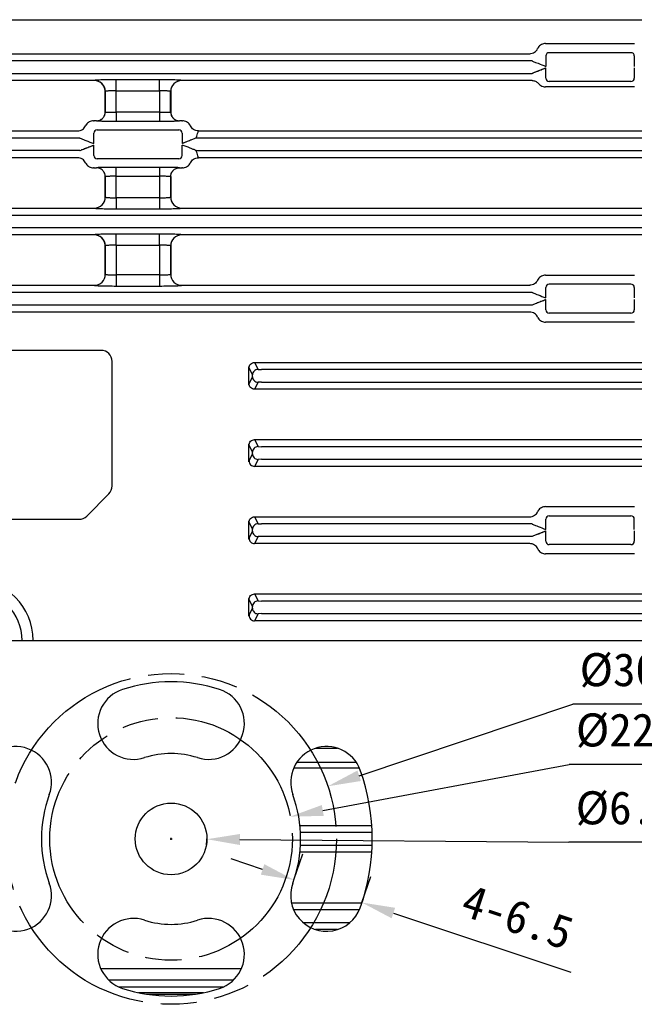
# Model space of a CAD drawing. Header units: millimetres. Extents: x 635 to 1283, y 8 to 421.
# Tile 11 of 12: x 1138 to 1194, y 216 to 305. Entities that reach past the tile are written whole.
import ezdxf

# ---------------------------------------------------------------- set-up
doc = ezdxf.new("R2010")
doc.units = ezdxf.units.MM
doc.header["$LTSCALE"] = 32.67
doc.header["$PDMODE"] = 3
doc.header["$PDSIZE"] = 8
doc.linetypes.add('PHANTOM', pattern=[0.8, 0.45, -0.05, 0.1, -0.05, 0.1, -0.05])
doc.layers.get('0').update_dxf_attribs({"linetype": 'CONTINUOUS'})
doc.layers.get('Defpoints').update_dxf_attribs({"linetype": 'CONTINUOUS'})
for name, color, linetype in [('05_ALL_CURVES', 7, 'CONTINUOUS'), ('20_ALL_FEATURES', 7, 'CONTINUOUS'), ('51__DRAFT_DIMS', 7, 'CONTINUOUS')]:
    doc.layers.add(name, color=color, linetype=linetype)
doc.styles.get("Standard").update_dxf_attribs({"font": 'simfang.ttf'})
doc.dimstyles.new('DIMSTYLE_3', dxfattribs={"dimtxt": 3, "dimasz": 3, "dimexe": 2.5, "dimexo": 0.5, "dimgap": 0.75, "dimtad": 1, "dimdsep": 46, "dimtxsty": 'STANDARD', "dimblk": '_FILLED', "dimblk1": '_FILLED', "dimblk2": '_FILLED', "dimcen": 0.09, "dimclrt": 3, "dimazin": 2, "dimtp": 0.2, "dimtm": 0.2, "dimtfac": 1, "dimtofl": 0, "dimtmove": 0, "dimatfit": 3, "dimldrblk": '_FILLED', "dimfxl": 1, "dimtolj": 1, "dimarcsym": 0})
doc.dimstyles.new('DIMSTYLE_4', dxfattribs={"dimtxt": 3, "dimasz": 3, "dimexe": 2.5, "dimexo": 0.5, "dimtad": 1, "dimdsep": 46, "dimtxsty": 'STANDARD', "dimblk": '_FILLED', "dimblk1": '_FILLED', "dimblk2": '_FILLED', "dimcen": 0.09, "dimclrt": 3, "dimazin": 2, "dimtp": 0.2, "dimtm": 0.2, "dimtfac": 1, "dimtofl": 0, "dimtmove": 0, "dimatfit": 1, "dimldrblk": '_FILLED', "dimfxl": 1, "dimtolj": 1, "dimarcsym": 0})

# ---------------------------------------------------------------- blocks, each defined once
blk = doc.blocks.new('_FILLED')
at = {"color": 0, "linetype": 'ByBlock'}
blk.add_solid([(0, 0), (-1, 0.167), (-1, -0.167)], dxfattribs=at)
blk = doc.blocks.new('*D39')
at = {"layer": '51__DRAFT_DIMS', "color": 0, "lineweight": -2}
for p, q in [((1160.319, 227.902), (1157.473, 228.851)), ((1163.163, 226.947), (1163.956, 229.325)), ((1169.329, 224.891), (1170.122, 227.268)), ((1172.177, 223.948), (1188.286, 218.576))]:
    blk.add_line(p, q, dxfattribs=at)
at = {"layer": 'Defpoints', "color": 0}
for p in [(1163.005, 226.473), (1169.171, 224.416), (1169.331, 224.897)]:
    blk.add_point(p, dxfattribs=at)
at = {"layer": '51__DRAFT_DIMS', "color": 0, "linetype": 'ByBlock', "lineweight": -2, "xscale": 3, "yscale": 3, "zscale": 3}
for p, rotation in [((1163.165, 226.953), 341.5576167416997), ((1169.331, 224.897), 161.5576167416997)]:
    blk.add_blockref('_FILLED', p, dxfattribs=dict(at, rotation=rotation))
at = {"layer": '51__DRAFT_DIMS', "color": 251, "insert": (1179.076, 226.654), "char_height": 3, "attachment_point": 1, "rotation": 341.55762, "line_spacing_factor": 0.9}
blk.add_mtext('\\A1;4-6.5', dxfattribs=at)
blk = doc.blocks.new('*D40')
at = {"layer": '51__DRAFT_DIMS', "color": 0}
for p, q in [((1151.928, 230.67), (1152.108, 230.67)), ((1152.018, 230.58), (1152.018, 230.76))]:
    blk.add_line(p, q, dxfattribs=at)
at = {"layer": '51__DRAFT_DIMS', "color": 0, "lineweight": -2}
for p in [(1158.268, 230.618), (1198.092, 230.369)]:
    blk.add_line(p, (1188.086, 230.369), dxfattribs=at)
at = {"layer": 'Defpoints', "color": 0}
for p in [(1148.768, 230.697), (1155.268, 230.643)]:
    blk.add_point(p, dxfattribs=at)
at = {"layer": '51__DRAFT_DIMS', "color": 0, "linetype": 'ByBlock', "lineweight": -2, "xscale": 3, "yscale": 3, "zscale": 3, "rotation": 179.5208295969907}
blk.add_blockref('_FILLED', (1155.268, 230.643), dxfattribs=at)
at = {"layer": '51__DRAFT_DIMS', "color": 251, "insert": (1188.711, 234.994), "char_height": 3, "attachment_point": 1, "line_spacing_factor": 0.9}
blk.add_mtext('\\A1;%%c6.5', dxfattribs=at)
blk = doc.blocks.new('*D41')
at = {"layer": '51__DRAFT_DIMS', "color": 0, "lineweight": -2}
for p in [(1165.779, 233.248), (1195.917, 237.431)]:
    blk.add_line(p, (1188.105, 237.431), dxfattribs=at)
at = {"layer": '51__DRAFT_DIMS', "color": 0}
for p, q in [((1151.928, 230.67), (1152.108, 230.67)), ((1152.018, 230.58), (1152.018, 230.76))]:
    blk.add_line(p, q, dxfattribs=at)
at = {"layer": 'Defpoints', "color": 0}
for p in [(1162.83, 232.696), (1141.206, 228.645)]:
    blk.add_point(p, dxfattribs=at)
at = {"layer": '51__DRAFT_DIMS', "color": 0, "linetype": 'ByBlock', "lineweight": -2, "xscale": 3, "yscale": 3, "zscale": 3, "rotation": 190.6119128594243}
blk.add_blockref('_FILLED', (1162.83, 232.696), dxfattribs=at)
at = {"layer": '51__DRAFT_DIMS', "color": 251, "insert": (1188.73, 242.056), "char_height": 3, "attachment_point": 1, "line_spacing_factor": 0.9}
blk.add_mtext('\\A1;%%c22', dxfattribs=at)
blk = doc.blocks.new('*D42')
at = {"layer": '51__DRAFT_DIMS', "color": 0, "lineweight": -2}
for p in [(1169.082, 236.399), (1196.305, 242.898)]:
    blk.add_line(p, (1188.441, 242.898), dxfattribs=at)
at = {"layer": '51__DRAFT_DIMS', "color": 0}
for p, q in [((1151.928, 230.67), (1152.108, 230.67)), ((1152.018, 230.58), (1152.018, 230.76))]:
    blk.add_line(p, q, dxfattribs=at)
at = {"layer": 'Defpoints', "color": 0}
for p in [(1166.238, 235.444), (1137.798, 225.896)]:
    blk.add_point(p, dxfattribs=at)
at = {"layer": '51__DRAFT_DIMS', "color": 0, "linetype": 'ByBlock', "lineweight": -2, "xscale": 3, "yscale": 3, "zscale": 3, "rotation": 198.5579982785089}
blk.add_blockref('_FILLED', (1166.238, 235.444), dxfattribs=at)
at = {"layer": '51__DRAFT_DIMS', "color": 251, "insert": (1189.066, 247.523), "char_height": 3, "attachment_point": 1, "line_spacing_factor": 0.9}
blk.add_mtext('\\A1;%%c30', dxfattribs=at)

msp = doc.modelspace()

# ---------------------------------------------------------------- linework, layer by layer
at = {"layer": '05_ALL_CURVES', "linetype": 'PHANTOM'}
for radius in [15, 11]:
    msp.add_circle((1152.018, 230.67), radius, dxfattribs=at)
at = {"layer": '20_ALL_FEATURES'}
for p, q in [((1086.761, 304.97), (1217.276, 304.97)), ((1217.276, 304.926), (1086.761, 304.926)), ((1185.983, 302.806), (1194.054, 302.806)), ((1113.287, 301.887), (1184.54, 301.887)), ((1193.727, 301.979), (1186.31, 301.979)), ((1184.752, 301.239), (1113.925, 301.239)), ((1186.01, 301.679), (1186.01, 300.739)), ((1194.027, 301.679), (1194.027, 300.739)), ((1113.925, 300.102), (1184.754, 300.102)), ((1185.078, 300.243), (1186.01, 300.602)), ((1186.01, 299.67), (1186.01, 300.602)), ((1194.027, 300.602), (1194.027, 299.67)), ((1145.053, 299.454), (1113.287, 299.454)), ((1145.055, 299.456), (1145.053, 299.454)), ((1147.054, 298.524), (1147.054, 299.524)), ((1150.983, 299.524), (1147.054, 299.524)), ((1150.983, 298.524), (1150.983, 299.524)), ((1152.984, 299.454), (1152.982, 299.456)), ((1184.75, 299.454), (1152.984, 299.454)), ((1193.727, 299.37), (1186.31, 299.37)), ((1146.052, 298.455), (1146.054, 298.457)), ((1146.052, 296.602), (1146.052, 298.455)), ((1146.054, 298.457), (1146.054, 296.601)), ((1147.054, 296.571), (1147.054, 298.524)), ((1147.054, 298.524), (1150.983, 298.524)), ((1150.983, 298.524), (1150.983, 296.571)), ((1151.982, 296.601), (1151.982, 298.457)), ((1151.982, 298.457), (1151.985, 298.455)), ((1151.985, 298.455), (1151.985, 296.602)), ((1194.053, 298.87), (1185.983, 298.87)), ((1146.054, 296.601), (1146.052, 296.602)), ((1147.054, 296.571), (1147.054, 295.771)), ((1150.983, 296.571), (1147.054, 296.571)), ((1150.983, 296.571), (1150.983, 295.771)), ((1151.985, 296.602), (1151.982, 296.601)), ((1144.983, 295.806), (1145.053, 295.806)), ((1145.253, 295.802), (1145.255, 295.801)), ((1147.054, 295.771), (1150.983, 295.771)), ((1152.782, 295.801), (1152.784, 295.802)), ((1152.984, 295.806), (1153.054, 295.806)), ((1113.287, 294.887), (1143.54, 294.887)), ((1145.31, 294.979), (1152.727, 294.979)), ((1154.497, 294.887), (1198.053, 294.887)), ((1143.752, 294.239), (1113.925, 294.239)), ((1145.01, 293.739), (1145.01, 294.679)), ((1153.027, 294.679), (1153.027, 293.739)), ((1153.967, 294.101), (1153.027, 293.739)), ((1210.111, 294.239), (1154.285, 294.239)), ((1143.752, 293.102), (1113.925, 293.102)), ((1144.07, 293.24), (1145.01, 293.602)), ((1145.01, 292.662), (1145.01, 293.602)), ((1153.027, 292.662), (1153.027, 293.602)), ((1154.285, 293.102), (1210.111, 293.102)), ((1143.54, 292.454), (1113.287, 292.454)), ((1152.727, 292.362), (1145.31, 292.362)), ((1198.053, 292.454), (1154.497, 292.454)), ((1145.053, 291.535), (1144.983, 291.535)), ((1145.255, 291.539), (1145.253, 291.538)), ((1147.054, 290.77), (1147.054, 291.57)), ((1150.983, 291.57), (1147.054, 291.57)), ((1150.983, 291.57), (1150.983, 288.816)), ((1152.784, 291.538), (1152.782, 291.539)), ((1153.054, 291.535), (1152.984, 291.535)), ((1146.052, 290.738), (1146.054, 290.74)), ((1146.052, 288.886), (1146.052, 290.738)), ((1146.054, 290.74), (1146.054, 288.884)), ((1147.054, 288.816), (1147.054, 290.77)), ((1147.054, 290.77), (1150.983, 290.77)), ((1151.982, 290.74), (1151.982, 288.884)), ((1151.982, 290.74), (1151.985, 290.738)), ((1151.985, 290.738), (1151.985, 288.886)), ((1146.054, 288.884), (1146.052, 288.886)), ((1147.054, 288.816), (1147.054, 287.817)), ((1150.983, 288.816), (1147.054, 288.816)), ((1150.983, 288.816), (1150.983, 287.817)), ((1151.985, 288.886), (1151.982, 288.884)), ((1125.497, 287.887), (1145.053, 287.887)), ((1145.053, 287.887), (1145.055, 287.884)), ((1147.054, 287.817), (1150.983, 287.817)), ((1152.982, 287.884), (1152.984, 287.887)), ((1152.984, 287.887), (1198.053, 287.887)), ((1125.285, 287.239), (1225.117, 287.239)), ((1225.117, 286.102), (1125.285, 286.102)), ((1145.053, 285.454), (1125.497, 285.454)), ((1145.055, 285.456), (1145.053, 285.454)), ((1147.054, 284.524), (1147.054, 285.524)), ((1150.983, 285.524), (1147.054, 285.524)), ((1150.983, 284.524), (1150.983, 285.524)), ((1152.984, 285.454), (1152.982, 285.456)), ((1198.053, 285.454), (1152.984, 285.454)), ((1146.052, 284.455), (1146.054, 284.457)), ((1146.052, 281.886), (1146.052, 284.455)), ((1146.054, 284.457), (1146.054, 281.884)), ((1147.054, 284.524), (1147.054, 281.816)), ((1147.054, 284.524), (1150.983, 284.524)), ((1150.983, 284.524), (1150.983, 281.816)), ((1151.982, 284.457), (1151.982, 281.884)), ((1151.982, 284.457), (1151.985, 284.455)), ((1151.985, 284.455), (1151.985, 281.886)), ((1146.054, 281.884), (1146.052, 281.886)), ((1147.054, 281.816), (1147.054, 280.817)), ((1150.983, 281.816), (1147.054, 281.816)), ((1150.983, 281.816), (1150.983, 280.817)), ((1151.985, 281.886), (1151.982, 281.884)), ((1185.983, 281.806), (1194.054, 281.806)), ((1113.287, 280.887), (1145.053, 280.887)), ((1145.053, 280.887), (1145.055, 280.884)), ((1147.054, 280.817), (1150.983, 280.817)), ((1152.982, 280.884), (1152.984, 280.887)), ((1152.984, 280.887), (1184.54, 280.887)), ((1186.01, 279.739), (1186.01, 280.679)), ((1193.727, 280.979), (1186.31, 280.979)), ((1194.027, 280.679), (1194.027, 279.739)), ((1184.752, 280.239), (1113.925, 280.239)), ((1185.07, 279.24), (1186.01, 279.602)), ((1186.01, 278.662), (1186.01, 279.602)), ((1194.027, 279.602), (1194.027, 278.662)), ((1113.925, 279.102), (1184.752, 279.102)), ((1184.54, 278.454), (1113.287, 278.454)), ((1193.727, 278.362), (1186.31, 278.362)), ((1194.054, 277.535), (1185.983, 277.535)), ((1145.668, 274.981), (1122.368, 274.981)), ((1146.679, 262.684), (1146.679, 273.97)), ((1159.079, 271.863), (1159.079, 273.478)), ((1159.406, 272.75), (1159.087, 273.387)), ((1159.587, 273.887), (1159.906, 273.25)), ((1159.587, 273.887), (1198.053, 273.887)), ((1159.087, 271.954), (1159.406, 272.59)), ((1159.406, 272.59), (1159.406, 272.75)), ((1159.906, 273.25), (1160.225, 273.239)), ((1225.117, 273.239), (1160.225, 273.239)), ((1159.906, 272.091), (1159.587, 271.454)), ((1160.225, 272.102), (1159.906, 272.091)), ((1160.225, 272.102), (1225.117, 272.102)), ((1198.053, 271.454), (1159.587, 271.454)), ((1159.079, 264.862), (1159.079, 266.478)), ((1159.406, 265.75), (1159.087, 266.387)), ((1159.587, 266.887), (1159.906, 266.25)), ((1159.587, 266.887), (1198.053, 266.887)), ((1159.906, 266.25), (1160.225, 266.239)), ((1225.117, 266.239), (1160.225, 266.239)), ((1159.087, 264.954), (1159.406, 265.59)), ((1159.406, 265.59), (1159.406, 265.75)), ((1159.906, 265.091), (1159.587, 264.454)), ((1198.053, 264.454), (1159.587, 264.454)), ((1160.225, 265.102), (1159.906, 265.091)), ((1160.225, 265.102), (1225.117, 265.102)), ((1144.369, 259.956), (1146.383, 261.97)), ((1185.983, 260.806), (1194.054, 260.806)), ((1159.587, 259.887), (1159.906, 259.25)), ((1159.587, 259.887), (1184.54, 259.887)), ((1186.31, 259.979), (1193.727, 259.979)), ((1122.368, 259.66), (1143.654, 259.66)), ((1159.079, 257.862), (1159.079, 259.478)), ((1159.406, 258.75), (1159.087, 259.387)), ((1159.906, 259.25), (1160.225, 259.239)), ((1184.752, 259.239), (1160.225, 259.239)), ((1186.01, 258.739), (1186.01, 259.679)), ((1194.027, 258.739), (1194.027, 259.679)), ((1159.087, 257.954), (1159.406, 258.59)), ((1159.406, 258.59), (1159.406, 258.75)), ((1159.906, 258.091), (1159.587, 257.454)), ((1160.225, 258.102), (1159.906, 258.091)), ((1184.752, 258.102), (1160.225, 258.102)), ((1185.07, 258.24), (1186.01, 258.602)), ((1186.01, 257.662), (1186.01, 258.602)), ((1194.027, 258.602), (1194.027, 257.662)), ((1184.54, 257.454), (1159.587, 257.454)), ((1193.727, 257.362), (1186.31, 257.362)), ((1194.054, 256.535), (1185.983, 256.535)), ((1159.587, 252.887), (1198.053, 252.887)), ((1159.587, 252.887), (1159.906, 252.25)), ((1159.079, 250.862), (1159.079, 252.478)), ((1159.406, 251.75), (1159.087, 252.387)), ((1159.906, 252.25), (1160.225, 252.239)), ((1225.117, 252.239), (1160.225, 252.239)), ((1159.087, 250.954), (1159.406, 251.59)), ((1159.406, 251.59), (1159.406, 251.75)), ((1159.906, 251.091), (1159.587, 250.454)), ((1160.225, 251.102), (1159.906, 251.091)), ((1160.225, 251.102), (1225.117, 251.102)), ((1198.053, 250.454), (1159.587, 250.454)), ((1074.418, 248.67), (1229.618, 248.67)), ((1165.107, 238.887), (1167.123, 238.887)), ((1168.815, 237.602), (1163.412, 237.602)), ((1169.088, 237.102), (1163.14, 237.102)), ((1163.703, 231.887), (1170.225, 231.887)), ((1170.257, 231.239), (1163.753, 231.239)), ((1163.753, 230.102), (1170.257, 230.102)), ((1170.225, 229.454), (1163.703, 229.454)), ((1162.932, 224.887), (1169.324, 224.887)), ((1169.088, 224.239), (1163.14, 224.239)), ((1163.966, 223.102), (1168.258, 223.102)), ((1167.123, 222.454), (1165.107, 222.454)), ((1158.386, 218.886), (1145.651, 218.886)), ((1146.349, 217.887), (1157.687, 217.887)), ((1156.732, 217.239), (1147.305, 217.239)), ((1149.066, 216.739), (1154.971, 216.739)), ((1149.795, 216.602), (1154.242, 216.602))]:
    msp.add_line(p, q, dxfattribs=at)
for points in [[(1185.078, 300.243), (1185.169, 300.278), (1185.264, 300.314), (1185.361, 300.352), (1185.463, 300.391), (1185.568, 300.432), (1185.675, 300.473), (1185.785, 300.515), (1185.896, 300.558), (1186.01, 300.602)], [(1153.967, 294.101), (1153.876, 294.066), (1153.781, 294.029), (1153.682, 293.991), (1153.579, 293.951), (1153.473, 293.911), (1153.365, 293.869), (1153.255, 293.826), (1153.142, 293.783), (1153.027, 293.739)], [(1144.07, 293.24), (1144.161, 293.274), (1144.256, 293.311), (1144.355, 293.35), (1144.457, 293.389), (1144.563, 293.43), (1144.672, 293.472), (1144.782, 293.514), (1144.895, 293.558), (1145.01, 293.602)], [(1185.07, 279.24), (1185.161, 279.274), (1185.256, 279.311), (1185.355, 279.35), (1185.457, 279.389), (1185.563, 279.43), (1185.672, 279.472), (1185.782, 279.514), (1185.895, 279.558), (1186.01, 279.602)], [(1185.07, 258.24), (1185.161, 258.274), (1185.256, 258.311), (1185.355, 258.35), (1185.457, 258.389), (1185.563, 258.43), (1185.672, 258.472), (1185.782, 258.514), (1185.895, 258.558), (1186.01, 258.602)]]:
    msp.add_lwpolyline(points, dxfattribs=at)
msp.add_circle((1152.018, 230.67), 3.25, dxfattribs=at)
for centre, radius, start, end in [((1186.31, 301.679), 0.3, 89.9959, 180.00354), ((1193.727, 301.679), 0.3, 359.99589, 90.00353), ((1145.054, 298.456), 1.001, 0.08367, 89.91585), ((1152.983, 298.456), 1.001, 90.08303, 179.91745), ((1152.985, 298.453), 1.001, 90.08327, 179.91713), ((1184.754, 298.656), 0.796, 39.43985, 45.03988), ((1186.31, 299.67), 0.3, 180.00625, 270.00593), ((1193.727, 299.67), 0.3, 269.99381, 359.994), ((1185.984, 299.656), 0.786, 261.1477, 269.95962), ((1145.31, 294.679), 0.3, 89.9959, 180.00354), ((1152.727, 294.679), 0.3, 359.99589, 90.00353), ((1145.31, 292.662), 0.3, 179.99588, 270.00354), ((1152.727, 292.662), 0.3, 269.9959, 0.00354), ((1145.051, 288.887), 1.001, 270.08327, 359.91713), ((1145.054, 288.885), 1.001, 270.0842, 359.91628), ((1152.983, 288.885), 1.001, 180.0825, 269.91702), ((1152.985, 288.887), 1.001, 180.08257, 269.91699), ((1145.054, 284.456), 1.001, 0.08373, 89.91585), ((1152.983, 284.456), 1.001, 90.08303, 179.91745), ((1152.985, 284.453), 1.001, 90.08327, 179.91713), ((1145.051, 281.887), 1.001, 270.08327, 359.91713), ((1145.054, 281.885), 1.001, 270.0842, 359.91627), ((1152.983, 281.885), 1.001, 180.08256, 269.91702), ((1152.985, 281.887), 1.001, 180.08262, 269.91699), ((1186.31, 280.679), 0.3, 89.9959, 180.00354), ((1193.727, 280.679), 0.3, 359.99589, 90.00353), ((1186.31, 278.662), 0.3, 179.99588, 270.00354), ((1193.727, 278.662), 0.3, 269.9959, 0.00354), ((1145.668, 273.97), 1.01, 0, 90), ((1145.668, 262.684), 1.01, 315, 0), ((1143.654, 260.67), 1.01, 270, 315), ((1186.31, 259.679), 0.3, 89.9959, 180.00354), ((1193.727, 259.679), 0.3, 359.99589, 90.00353), ((1186.31, 257.662), 0.3, 179.99588, 270.00354), ((1193.727, 257.662), 0.3, 269.9959, 0.00354), ((1134.018, 248.67), 5.5, 0, 180), ((1134.018, 248.67), 4.5, 0, 180), ((1152.018, 230.67), 14.25, 72, 108), ((1148.619, 241.132), 3.25, 108, 288), ((1155.418, 241.132), 3.25, 252, 72), ((1137.923, 235.801), 3.25, 340, 160), ((1166.114, 235.801), 3.25, 20, 200), ((1152.018, 230.67), 7.75, 72, 108), ((1152.018, 230.67), 18.25, 340, 20), ((1152.018, 230.67), 11.75, 160, 200), ((1152.018, 230.67), 11.75, 340, 20), ((1137.923, 225.54), 3.25, 200, 20), ((1166.114, 225.54), 3.25, 160, 340), ((1148.619, 220.209), 3.25, 72, 252), ((1152.018, 230.67), 7.75, 252, 288), ((1155.418, 220.209), 3.25, 288, 108), ((1152.018, 230.67), 14.25, 252, 288)]:
    msp.add_arc(centre, radius, start, end, dxfattribs=at)
for points, knots in [([(1185.983, 302.806), (1185.852, 302.806), (1185.587, 302.74), (1185.387, 302.555), (1185.315, 302.446)], [0, 0, 0, 0, 0.499935, 1, 1, 1, 1]), ([(1184.54, 301.887), (1184.693, 301.887), (1184.997, 301.976), (1185.201, 302.214), (1185.263, 302.344)], [0, 0, 0, 0, 0.515249, 1, 1, 1, 1]), ([(1185.315, 302.446), (1185.307, 302.434), (1185.293, 302.411), (1185.275, 302.38), (1185.269, 302.359), (1185.261, 302.347), (1185.263, 302.344)], [0, 0, 0, 0, 0.383283, 0.702693, 0.915611, 1, 1, 1, 1]), ([(1184.752, 301.239), (1184.764, 301.233), (1184.868, 301.182), (1184.975, 301.137), (1185.07, 301.101)], [0, 0, 0, 0, 0.12291, 1, 1, 1, 1]), ([(1185.07, 301.101), (1185.146, 301.072), (1185.459, 300.95), (1185.772, 300.829), (1186.01, 300.739)], [0, 0, 0, 0, 0.243529, 1, 1, 1, 1]), ([(1184.754, 300.102), (1184.768, 300.104), (1184.791, 300.122), (1184.831, 300.138), (1184.89, 300.166), (1184.973, 300.201), (1185.042, 300.229), (1185.078, 300.243)], [0, 0, 0, 0, 0.119812, 0.233104, 0.368064, 0.670492, 1, 1, 1, 1]), ([(1146.051, 298.491), (1146.047, 298.618), (1145.987, 298.872), (1145.763, 299.191), (1145.436, 299.404), (1145.18, 299.454), (1145.053, 299.454)], [0, 0, 0, 0, 0.250266, 0.500258, 0.750118, 1, 1, 1, 1]), ([(1147.054, 299.524), (1146.804, 299.524), (1146.441, 299.522), (1145.978, 299.513), (1145.681, 299.505), (1145.435, 299.496), (1145.266, 299.486), (1145.163, 299.477), (1145.11, 299.471), (1145.077, 299.465), (1145.059, 299.46), (1145.055, 299.456)], [0, 0, 0, 0, 0.374357, 0.544239, 0.694128, 0.818617, 0.913055, 0.947908, 0.974056, 0.991388, 1, 1, 1, 1]), ([(1152.982, 299.456), (1152.977, 299.46), (1152.959, 299.465), (1152.926, 299.471), (1152.874, 299.477), (1152.771, 299.486), (1152.601, 299.496), (1152.356, 299.505), (1152.059, 299.513), (1151.596, 299.522), (1151.233, 299.524), (1150.983, 299.524)], [0, 0, 0, 0, 0.008608, 0.02595, 0.052112, 0.086973, 0.181411, 0.305893, 0.455774, 0.625645, 1, 1, 1, 1]), ([(1184.75, 299.454), (1184.854, 299.454), (1185.064, 299.413), (1185.242, 299.293), (1185.316, 299.22)], [0, 0, 0, 0, 0.499953, 1, 1, 1, 1]), ([(1185.368, 299.162), (1185.367, 299.16), (1185.379, 299.152), (1185.39, 299.132), (1185.422, 299.1), (1185.447, 299.076), (1185.463, 299.062)], [0, 0, 0, 0, 0.058758, 0.23099, 0.549308, 1, 1, 1, 1]), ([(1147.054, 298.524), (1146.929, 298.524), (1146.748, 298.522), (1146.516, 298.514), (1146.368, 298.506), (1146.246, 298.496), (1146.15, 298.486), (1146.094, 298.473), (1146.059, 298.466), (1146.054, 298.457)], [0, 0, 0, 0, 0.372161, 0.541676, 0.691255, 0.814892, 0.909147, 0.971377, 1, 1, 1, 1]), ([(1151.982, 298.457), (1151.978, 298.466), (1151.943, 298.473), (1151.887, 298.486), (1151.791, 298.496), (1151.669, 298.506), (1151.521, 298.514), (1151.289, 298.522), (1151.108, 298.524), (1150.983, 298.524)], [0, 0, 0, 0, 0.028599, 0.090775, 0.184969, 0.308553, 0.458104, 0.627632, 1, 1, 1, 1]), ([(1145.253, 295.802), (1145.352, 295.802), (1145.562, 295.842), (1145.834, 296.021), (1146.012, 296.292), (1146.052, 296.502), (1146.052, 296.602)], [0, 0, 0, 0, 0.240045, 0.499926, 0.759854, 1, 1, 1, 1]), ([(1145.255, 295.801), (1145.355, 295.801), (1145.565, 295.841), (1145.836, 296.02), (1146.014, 296.291), (1146.054, 296.501), (1146.054, 296.601)], [0, 0, 0, 0, 0.240044, 0.499925, 0.759853, 1, 1, 1, 1]), ([(1146.054, 296.601), (1146.061, 296.595), (1146.094, 296.596), (1146.151, 296.587), (1146.246, 296.584), (1146.368, 296.579), (1146.516, 296.575), (1146.748, 296.572), (1146.929, 296.571), (1147.054, 296.571)], [0, 0, 0, 0, 0.02623, 0.087743, 0.181897, 0.30581, 0.455928, 0.626156, 1, 1, 1, 1]), ([(1150.983, 296.571), (1151.108, 296.571), (1151.289, 296.572), (1151.521, 296.575), (1151.669, 296.579), (1151.791, 296.584), (1151.886, 296.587), (1151.943, 296.596), (1151.976, 296.595), (1151.982, 296.601)], [0, 0, 0, 0, 0.373914, 0.544189, 0.694328, 0.81822, 0.912329, 0.973794, 1, 1, 1, 1]), ([(1151.982, 296.601), (1151.982, 296.501), (1152.022, 296.291), (1152.201, 296.02), (1152.472, 295.841), (1152.682, 295.801), (1152.782, 295.801)], [0, 0, 0, 0, 0.240146, 0.500074, 0.759955, 1, 1, 1, 1]), ([(1151.985, 296.602), (1151.985, 296.502), (1152.025, 296.292), (1152.203, 296.021), (1152.474, 295.842), (1152.684, 295.802), (1152.784, 295.802)], [0, 0, 0, 0, 0.240146, 0.500074, 0.759955, 1, 1, 1, 1]), ([(1144.983, 295.806), (1144.852, 295.806), (1144.587, 295.74), (1144.387, 295.555), (1144.315, 295.446)], [0, 0, 0, 0, 0.499935, 1, 1, 1, 1]), ([(1145.253, 295.802), (1145.247, 295.805), (1145.226, 295.802), (1145.185, 295.806), (1145.124, 295.805), (1145.078, 295.806), (1145.053, 295.806)], [0, 0, 0, 0, 0.086978, 0.304967, 0.625687, 1, 1, 1, 1]), ([(1145.255, 295.801), (1145.262, 295.798), (1145.288, 295.797), (1145.34, 295.792), (1145.421, 295.789), (1145.528, 295.785), (1145.662, 295.782), (1145.883, 295.778), (1146.06, 295.776), (1146.184, 295.775)], [0, 0, 0, 0, 0.025165, 0.081723, 0.169042, 0.285678, 0.429675, 0.598729, 1, 1, 1, 1]), ([(1146.184, 295.775), (1146.253, 295.774), (1146.543, 295.772), (1146.832, 295.771), (1147.054, 295.771)], [0, 0, 0, 0, 0.23576, 1, 1, 1, 1]), ([(1150.983, 295.771), (1151.058, 295.771), (1151.348, 295.771), (1151.637, 295.773), (1151.852, 295.775)], [0, 0, 0, 0, 0.259769, 1, 1, 1, 1]), ([(1151.852, 295.775), (1151.976, 295.776), (1152.153, 295.778), (1152.375, 295.782), (1152.508, 295.785), (1152.616, 295.789), (1152.697, 295.792), (1152.748, 295.797), (1152.775, 295.798), (1152.782, 295.801)], [0, 0, 0, 0, 0.401271, 0.570327, 0.714326, 0.830963, 0.918283, 0.974842, 1, 1, 1, 1]), ([(1152.984, 295.806), (1152.959, 295.806), (1152.913, 295.805), (1152.852, 295.806), (1152.811, 295.802), (1152.789, 295.805), (1152.784, 295.802)], [0, 0, 0, 0, 0.374608, 0.69509, 0.913002, 1, 1, 1, 1]), ([(1153.722, 295.446), (1153.65, 295.555), (1153.449, 295.74), (1153.184, 295.806), (1153.054, 295.806)], [0, 0, 0, 0, 0.499916, 1, 1, 1, 1]), ([(1143.54, 294.887), (1143.693, 294.887), (1143.997, 294.976), (1144.201, 295.214), (1144.263, 295.344)], [0, 0, 0, 0, 0.515249, 1, 1, 1, 1]), ([(1144.315, 295.446), (1144.307, 295.434), (1144.293, 295.411), (1144.275, 295.38), (1144.269, 295.359), (1144.261, 295.347), (1144.263, 295.344)], [0, 0, 0, 0, 0.383283, 0.702693, 0.915611, 1, 1, 1, 1]), ([(1153.774, 295.344), (1153.775, 295.347), (1153.768, 295.359), (1153.761, 295.38), (1153.743, 295.411), (1153.73, 295.434), (1153.722, 295.446)], [0, 0, 0, 0, 0.084376, 0.297312, 0.616794, 1, 1, 1, 1]), ([(1154.497, 294.887), (1154.346, 294.887), (1154.042, 294.975), (1153.836, 295.212), (1153.774, 295.344)], [0, 0, 0, 0, 0.507841, 1, 1, 1, 1]), ([(1154.285, 294.239), (1154.306, 294.292), (1154.385, 294.505), (1154.454, 294.723), (1154.497, 294.887)], [0, 0, 0, 0, 0.25351, 1, 1, 1, 1]), ([(1143.752, 294.239), (1143.764, 294.233), (1143.868, 294.182), (1143.975, 294.137), (1144.07, 294.101)], [0, 0, 0, 0, 0.12291, 1, 1, 1, 1]), ([(1144.07, 294.101), (1144.146, 294.072), (1144.459, 293.95), (1144.772, 293.829), (1145.01, 293.739)], [0, 0, 0, 0, 0.243529, 1, 1, 1, 1]), ([(1154.285, 294.239), (1154.273, 294.233), (1154.168, 294.182), (1154.062, 294.137), (1153.967, 294.101)], [0, 0, 0, 0, 0.121003, 1, 1, 1, 1]), ([(1143.752, 293.102), (1143.764, 293.108), (1143.868, 293.158), (1143.975, 293.203), (1144.07, 293.24)], [0, 0, 0, 0, 0.121003, 1, 1, 1, 1]), ([(1153.967, 293.24), (1153.89, 293.268), (1153.578, 293.391), (1153.265, 293.512), (1153.027, 293.602)], [0, 0, 0, 0, 0.243529, 1, 1, 1, 1]), ([(1154.285, 293.102), (1154.272, 293.108), (1154.168, 293.158), (1154.062, 293.203), (1153.967, 293.24)], [0, 0, 0, 0, 0.12291, 1, 1, 1, 1]), ([(1154.497, 292.454), (1154.483, 292.508), (1154.421, 292.727), (1154.347, 292.942), (1154.285, 293.102)], [0, 0, 0, 0, 0.24675, 1, 1, 1, 1]), ([(1144.263, 291.996), (1144.201, 292.126), (1143.997, 292.364), (1143.693, 292.454), (1143.54, 292.454)], [0, 0, 0, 0, 0.48475, 1, 1, 1, 1]), ([(1153.774, 291.996), (1153.836, 292.128), (1154.042, 292.366), (1154.346, 292.454), (1154.497, 292.454)], [0, 0, 0, 0, 0.49216, 1, 1, 1, 1]), ([(1144.263, 291.996), (1144.261, 291.993), (1144.269, 291.982), (1144.275, 291.961), (1144.293, 291.93), (1144.307, 291.907), (1144.315, 291.895)], [0, 0, 0, 0, 0.084376, 0.297312, 0.616794, 1, 1, 1, 1]), ([(1144.315, 291.895), (1144.387, 291.786), (1144.587, 291.601), (1144.852, 291.535), (1144.983, 291.535)], [0, 0, 0, 0, 0.499916, 1, 1, 1, 1]), ([(1145.053, 291.535), (1145.078, 291.535), (1145.124, 291.535), (1145.185, 291.535), (1145.226, 291.539), (1145.247, 291.536), (1145.253, 291.538)], [0, 0, 0, 0, 0.374612, 0.695095, 0.913006, 1, 1, 1, 1]), ([(1146.052, 290.738), (1146.052, 290.838), (1146.012, 291.048), (1145.834, 291.32), (1145.562, 291.498), (1145.352, 291.538), (1145.253, 291.538)], [0, 0, 0, 0, 0.240146, 0.500074, 0.759955, 1, 1, 1, 1]), ([(1146.185, 291.566), (1146.06, 291.565), (1145.883, 291.563), (1145.662, 291.558), (1145.529, 291.555), (1145.421, 291.551), (1145.34, 291.549), (1145.288, 291.544), (1145.262, 291.543), (1145.255, 291.539)], [0, 0, 0, 0, 0.40127, 0.570325, 0.714322, 0.830958, 0.918279, 0.974839, 1, 1, 1, 1]), ([(1146.054, 290.74), (1146.054, 290.839), (1146.014, 291.049), (1145.836, 291.321), (1145.565, 291.499), (1145.355, 291.539), (1145.255, 291.539)], [0, 0, 0, 0, 0.240146, 0.500075, 0.759956, 1, 1, 1, 1]), ([(1147.054, 291.57), (1146.979, 291.57), (1146.689, 291.569), (1146.399, 291.568), (1146.185, 291.566)], [0, 0, 0, 0, 0.259774, 1, 1, 1, 1]), ([(1151.852, 291.566), (1151.784, 291.567), (1151.494, 291.569), (1151.204, 291.57), (1150.983, 291.57)], [0, 0, 0, 0, 0.235752, 1, 1, 1, 1]), ([(1152.782, 291.539), (1152.775, 291.543), (1152.748, 291.544), (1152.697, 291.549), (1152.616, 291.551), (1152.508, 291.555), (1152.375, 291.558), (1152.154, 291.563), (1151.977, 291.565), (1151.852, 291.566)], [0, 0, 0, 0, 0.025169, 0.081732, 0.169052, 0.285687, 0.429681, 0.598731, 1, 1, 1, 1]), ([(1151.982, 290.74), (1151.982, 290.839), (1152.022, 291.049), (1152.201, 291.321), (1152.472, 291.499), (1152.682, 291.539), (1152.782, 291.539)], [0, 0, 0, 0, 0.240147, 0.500075, 0.759956, 1, 1, 1, 1]), ([(1151.985, 290.738), (1151.985, 290.838), (1152.025, 291.048), (1152.203, 291.32), (1152.474, 291.498), (1152.684, 291.538), (1152.784, 291.538)], [0, 0, 0, 0, 0.240146, 0.500075, 0.759956, 1, 1, 1, 1]), ([(1152.784, 291.538), (1152.789, 291.536), (1152.811, 291.539), (1152.852, 291.535), (1152.913, 291.535), (1152.959, 291.535), (1152.984, 291.535)], [0, 0, 0, 0, 0.086971, 0.304959, 0.625682, 1, 1, 1, 1]), ([(1153.054, 291.535), (1153.184, 291.535), (1153.449, 291.601), (1153.65, 291.786), (1153.722, 291.895)], [0, 0, 0, 0, 0.499935, 1, 1, 1, 1]), ([(1153.722, 291.895), (1153.73, 291.907), (1153.743, 291.93), (1153.761, 291.961), (1153.768, 291.982), (1153.775, 291.993), (1153.774, 291.996)], [0, 0, 0, 0, 0.383283, 0.702693, 0.915611, 1, 1, 1, 1]), ([(1147.054, 290.77), (1146.929, 290.77), (1146.748, 290.769), (1146.516, 290.765), (1146.368, 290.762), (1146.246, 290.757), (1146.151, 290.754), (1146.094, 290.745), (1146.061, 290.745), (1146.054, 290.74)], [0, 0, 0, 0, 0.373914, 0.544189, 0.694328, 0.81822, 0.912329, 0.973794, 1, 1, 1, 1]), ([(1151.982, 290.74), (1151.976, 290.745), (1151.943, 290.745), (1151.886, 290.754), (1151.791, 290.757), (1151.669, 290.762), (1151.52, 290.765), (1151.289, 290.769), (1151.107, 290.77), (1150.983, 290.77)], [0, 0, 0, 0, 0.02623, 0.087743, 0.181897, 0.30581, 0.455928, 0.626156, 1, 1, 1, 1]), ([(1146.054, 288.884), (1146.059, 288.875), (1146.094, 288.867), (1146.15, 288.855), (1146.246, 288.845), (1146.367, 288.834), (1146.516, 288.827), (1146.747, 288.818), (1146.929, 288.816), (1147.054, 288.816)], [0, 0, 0, 0, 0.028599, 0.090775, 0.184969, 0.308553, 0.458104, 0.627632, 1, 1, 1, 1]), ([(1150.983, 288.816), (1151.108, 288.816), (1151.289, 288.818), (1151.521, 288.827), (1151.669, 288.834), (1151.791, 288.845), (1151.886, 288.855), (1151.943, 288.867), (1151.978, 288.875), (1151.982, 288.884)], [0, 0, 0, 0, 0.372161, 0.541676, 0.691255, 0.814892, 0.909147, 0.971377, 1, 1, 1, 1]), ([(1145.055, 287.884), (1145.059, 287.88), (1145.077, 287.876), (1145.11, 287.869), (1145.163, 287.864), (1145.266, 287.854), (1145.435, 287.845), (1145.681, 287.835), (1145.978, 287.827), (1146.441, 287.819), (1146.804, 287.817), (1147.054, 287.817)], [0, 0, 0, 0, 0.008608, 0.02595, 0.052112, 0.086973, 0.181411, 0.305894, 0.455774, 0.625645, 1, 1, 1, 1]), ([(1150.983, 287.817), (1151.233, 287.817), (1151.596, 287.819), (1152.059, 287.827), (1152.356, 287.835), (1152.601, 287.845), (1152.771, 287.854), (1152.874, 287.864), (1152.926, 287.869), (1152.959, 287.876), (1152.977, 287.88), (1152.982, 287.884)], [0, 0, 0, 0, 0.374357, 0.544239, 0.694128, 0.818617, 0.913055, 0.947908, 0.974056, 0.991388, 1, 1, 1, 1]), ([(1146.051, 284.491), (1146.047, 284.618), (1145.987, 284.872), (1145.763, 285.191), (1145.436, 285.404), (1145.18, 285.454), (1145.053, 285.454)], [0, 0, 0, 0, 0.250266, 0.500258, 0.750118, 1, 1, 1, 1]), ([(1147.054, 285.524), (1146.804, 285.524), (1146.441, 285.522), (1145.978, 285.513), (1145.681, 285.505), (1145.435, 285.496), (1145.266, 285.486), (1145.163, 285.477), (1145.11, 285.471), (1145.077, 285.465), (1145.059, 285.46), (1145.055, 285.456)], [0, 0, 0, 0, 0.374357, 0.544239, 0.694128, 0.818617, 0.913055, 0.947908, 0.974056, 0.991388, 1, 1, 1, 1]), ([(1152.982, 285.456), (1152.977, 285.46), (1152.959, 285.465), (1152.926, 285.471), (1152.874, 285.477), (1152.771, 285.486), (1152.601, 285.496), (1152.356, 285.505), (1152.059, 285.513), (1151.596, 285.522), (1151.233, 285.524), (1150.983, 285.524)], [0, 0, 0, 0, 0.008608, 0.02595, 0.052112, 0.086973, 0.181411, 0.305893, 0.455774, 0.625645, 1, 1, 1, 1]), ([(1147.054, 284.524), (1146.929, 284.524), (1146.748, 284.522), (1146.516, 284.514), (1146.368, 284.506), (1146.246, 284.496), (1146.15, 284.486), (1146.094, 284.473), (1146.059, 284.466), (1146.054, 284.457)], [0, 0, 0, 0, 0.372161, 0.541676, 0.691255, 0.814892, 0.909147, 0.971377, 1, 1, 1, 1]), ([(1151.982, 284.457), (1151.978, 284.466), (1151.943, 284.473), (1151.887, 284.486), (1151.791, 284.496), (1151.669, 284.506), (1151.521, 284.514), (1151.289, 284.522), (1151.108, 284.524), (1150.983, 284.524)], [0, 0, 0, 0, 0.028599, 0.090775, 0.184969, 0.308553, 0.458104, 0.627632, 1, 1, 1, 1]), ([(1146.054, 281.884), (1146.059, 281.875), (1146.094, 281.867), (1146.15, 281.855), (1146.246, 281.845), (1146.367, 281.834), (1146.516, 281.827), (1146.747, 281.818), (1146.929, 281.816), (1147.054, 281.816)], [0, 0, 0, 0, 0.028599, 0.090775, 0.184969, 0.308553, 0.458104, 0.627632, 1, 1, 1, 1]), ([(1150.983, 281.816), (1151.108, 281.816), (1151.289, 281.818), (1151.521, 281.827), (1151.669, 281.834), (1151.791, 281.845), (1151.886, 281.855), (1151.943, 281.867), (1151.978, 281.875), (1151.982, 281.884)], [0, 0, 0, 0, 0.372161, 0.541676, 0.691255, 0.814892, 0.909147, 0.971377, 1, 1, 1, 1]), ([(1185.263, 281.344), (1185.2, 281.212), (1184.994, 280.975), (1184.691, 280.887), (1184.54, 280.887)], [0, 0, 0, 0, 0.49216, 1, 1, 1, 1]), ([(1185.315, 281.446), (1185.307, 281.434), (1185.293, 281.411), (1185.275, 281.38), (1185.269, 281.359), (1185.261, 281.347), (1185.263, 281.344)], [0, 0, 0, 0, 0.383283, 0.702693, 0.915611, 1, 1, 1, 1]), ([(1185.983, 281.806), (1185.852, 281.806), (1185.587, 281.74), (1185.387, 281.555), (1185.315, 281.446)], [0, 0, 0, 0, 0.499935, 1, 1, 1, 1]), ([(1145.055, 280.884), (1145.059, 280.88), (1145.077, 280.876), (1145.11, 280.869), (1145.163, 280.864), (1145.266, 280.854), (1145.435, 280.845), (1145.681, 280.835), (1145.978, 280.827), (1146.441, 280.819), (1146.804, 280.817), (1147.054, 280.817)], [0, 0, 0, 0, 0.008608, 0.02595, 0.052112, 0.086973, 0.181411, 0.305894, 0.455774, 0.625645, 1, 1, 1, 1]), ([(1150.983, 280.817), (1151.233, 280.817), (1151.596, 280.819), (1152.059, 280.827), (1152.356, 280.835), (1152.601, 280.845), (1152.771, 280.854), (1152.874, 280.864), (1152.926, 280.869), (1152.959, 280.876), (1152.977, 280.88), (1152.982, 280.884)], [0, 0, 0, 0, 0.374357, 0.544239, 0.694128, 0.818617, 0.913055, 0.947908, 0.974056, 0.991388, 1, 1, 1, 1]), ([(1184.752, 280.239), (1184.764, 280.233), (1184.868, 280.182), (1184.975, 280.137), (1185.07, 280.101)], [0, 0, 0, 0, 0.12291, 1, 1, 1, 1]), ([(1185.07, 280.101), (1185.146, 280.072), (1185.459, 279.95), (1185.772, 279.829), (1186.01, 279.739)], [0, 0, 0, 0, 0.243529, 1, 1, 1, 1]), ([(1184.752, 279.102), (1184.764, 279.108), (1184.868, 279.158), (1184.975, 279.203), (1185.07, 279.24)], [0, 0, 0, 0, 0.121003, 1, 1, 1, 1]), ([(1185.263, 277.996), (1185.201, 278.126), (1184.997, 278.364), (1184.693, 278.454), (1184.54, 278.454)], [0, 0, 0, 0, 0.48475, 1, 1, 1, 1]), ([(1185.263, 277.996), (1185.261, 277.993), (1185.269, 277.982), (1185.275, 277.961), (1185.293, 277.93), (1185.307, 277.907), (1185.315, 277.895)], [0, 0, 0, 0, 0.084376, 0.297312, 0.616794, 1, 1, 1, 1]), ([(1185.315, 277.895), (1185.387, 277.786), (1185.587, 277.601), (1185.852, 277.535), (1185.983, 277.535)], [0, 0, 0, 0, 0.499916, 1, 1, 1, 1]), ([(1159.087, 273.387), (1159.083, 273.395), (1159.084, 273.427), (1159.08, 273.457), (1159.079, 273.478)], [0, 0, 0, 0, 0.298874, 1, 1, 1, 1]), ([(1159.087, 273.387), (1159.087, 273.514), (1159.194, 273.78), (1159.46, 273.887), (1159.587, 273.887)], [0, 0, 0, 0, 0.499923, 1, 1, 1, 1]), ([(1159.906, 273.25), (1159.778, 273.25), (1159.513, 273.143), (1159.406, 272.878), (1159.406, 272.75)], [0, 0, 0, 0, 0.50008, 1, 1, 1, 1]), ([(1159.406, 272.59), (1159.406, 272.463), (1159.513, 272.197), (1159.778, 272.091), (1159.906, 272.091)], [0, 0, 0, 0, 0.499919, 1, 1, 1, 1]), ([(1159.079, 271.863), (1159.08, 271.884), (1159.084, 271.914), (1159.083, 271.946), (1159.087, 271.954)], [0, 0, 0, 0, 0.701153, 1, 1, 1, 1]), ([(1159.587, 271.454), (1159.46, 271.454), (1159.194, 271.561), (1159.087, 271.826), (1159.087, 271.954)], [0, 0, 0, 0, 0.50008, 1, 1, 1, 1]), ([(1159.087, 266.387), (1159.083, 266.395), (1159.084, 266.427), (1159.08, 266.457), (1159.079, 266.478)], [0, 0, 0, 0, 0.298874, 1, 1, 1, 1]), ([(1159.087, 266.387), (1159.087, 266.514), (1159.194, 266.78), (1159.46, 266.887), (1159.587, 266.887)], [0, 0, 0, 0, 0.499923, 1, 1, 1, 1]), ([(1159.906, 266.25), (1159.778, 266.25), (1159.513, 266.143), (1159.406, 265.878), (1159.406, 265.75)], [0, 0, 0, 0, 0.50008, 1, 1, 1, 1]), ([(1159.406, 265.59), (1159.406, 265.463), (1159.513, 265.197), (1159.778, 265.091), (1159.906, 265.091)], [0, 0, 0, 0, 0.499919, 1, 1, 1, 1]), ([(1159.079, 264.862), (1159.08, 264.884), (1159.084, 264.914), (1159.083, 264.946), (1159.087, 264.954)], [0, 0, 0, 0, 0.701078, 1, 1, 1, 1]), ([(1159.087, 264.954), (1159.087, 264.826), (1159.194, 264.561), (1159.46, 264.454), (1159.587, 264.454)], [0, 0, 0, 0, 0.49991, 1, 1, 1, 1]), ([(1185.983, 260.806), (1185.852, 260.806), (1185.587, 260.74), (1185.387, 260.555), (1185.315, 260.446)], [0, 0, 0, 0, 0.499935, 1, 1, 1, 1]), ([(1159.087, 259.387), (1159.087, 259.514), (1159.194, 259.78), (1159.46, 259.887), (1159.587, 259.887)], [0, 0, 0, 0, 0.499923, 1, 1, 1, 1]), ([(1184.54, 259.887), (1184.693, 259.887), (1184.997, 259.976), (1185.201, 260.214), (1185.263, 260.344)], [0, 0, 0, 0, 0.515249, 1, 1, 1, 1]), ([(1185.315, 260.446), (1185.307, 260.434), (1185.293, 260.411), (1185.275, 260.38), (1185.269, 260.359), (1185.261, 260.347), (1185.263, 260.344)], [0, 0, 0, 0, 0.383283, 0.702693, 0.915611, 1, 1, 1, 1]), ([(1159.087, 259.387), (1159.083, 259.395), (1159.084, 259.427), (1159.08, 259.457), (1159.079, 259.478)], [0, 0, 0, 0, 0.298874, 1, 1, 1, 1]), ([(1159.906, 259.25), (1159.778, 259.25), (1159.513, 259.143), (1159.406, 258.878), (1159.406, 258.75)], [0, 0, 0, 0, 0.50008, 1, 1, 1, 1]), ([(1184.752, 259.239), (1184.764, 259.233), (1184.868, 259.182), (1184.975, 259.137), (1185.07, 259.101)], [0, 0, 0, 0, 0.122909, 1, 1, 1, 1]), ([(1185.07, 259.101), (1185.146, 259.072), (1185.459, 258.95), (1185.772, 258.829), (1186.01, 258.739)], [0, 0, 0, 0, 0.243529, 1, 1, 1, 1]), ([(1159.406, 258.59), (1159.406, 258.463), (1159.513, 258.197), (1159.778, 258.091), (1159.906, 258.091)], [0, 0, 0, 0, 0.499919, 1, 1, 1, 1]), ([(1184.752, 258.102), (1184.764, 258.108), (1184.868, 258.158), (1184.975, 258.203), (1185.07, 258.24)], [0, 0, 0, 0, 0.121003, 1, 1, 1, 1]), ([(1159.079, 257.862), (1159.08, 257.884), (1159.084, 257.914), (1159.083, 257.946), (1159.087, 257.954)], [0, 0, 0, 0, 0.701052, 1, 1, 1, 1]), ([(1159.087, 257.954), (1159.087, 257.826), (1159.194, 257.561), (1159.46, 257.454), (1159.587, 257.454)], [0, 0, 0, 0, 0.49991, 1, 1, 1, 1]), ([(1185.263, 256.996), (1185.201, 257.126), (1184.997, 257.364), (1184.693, 257.454), (1184.54, 257.454)], [0, 0, 0, 0, 0.48475, 1, 1, 1, 1]), ([(1185.263, 256.996), (1185.261, 256.993), (1185.269, 256.982), (1185.275, 256.961), (1185.293, 256.93), (1185.307, 256.907), (1185.315, 256.895)], [0, 0, 0, 0, 0.084376, 0.297312, 0.616794, 1, 1, 1, 1]), ([(1185.315, 256.895), (1185.387, 256.786), (1185.587, 256.601), (1185.852, 256.535), (1185.983, 256.535)], [0, 0, 0, 0, 0.499916, 1, 1, 1, 1]), ([(1159.087, 252.387), (1159.087, 252.514), (1159.194, 252.78), (1159.46, 252.887), (1159.587, 252.887)], [0, 0, 0, 0, 0.499923, 1, 1, 1, 1]), ([(1159.087, 252.387), (1159.083, 252.395), (1159.084, 252.427), (1159.08, 252.457), (1159.079, 252.478)], [0, 0, 0, 0, 0.298874, 1, 1, 1, 1]), ([(1159.906, 252.25), (1159.778, 252.25), (1159.513, 252.143), (1159.406, 251.878), (1159.406, 251.75)], [0, 0, 0, 0, 0.50008, 1, 1, 1, 1]), ([(1159.079, 250.862), (1159.08, 250.884), (1159.084, 250.914), (1159.083, 250.946), (1159.087, 250.954)], [0, 0, 0, 0, 0.701078, 1, 1, 1, 1]), ([(1159.087, 250.954), (1159.087, 250.826), (1159.194, 250.561), (1159.46, 250.454), (1159.587, 250.454)], [0, 0, 0, 0, 0.49991, 1, 1, 1, 1]), ([(1159.406, 251.59), (1159.406, 251.463), (1159.513, 251.197), (1159.778, 251.091), (1159.906, 251.091)], [0, 0, 0, 0, 0.499919, 1, 1, 1, 1])]:
    msp.add_open_spline(points, degree=3, knots=knots, dxfattribs=at)
for points in [[(1146.052, 298.455), (1146.052, 298.467), (1146.052, 298.479), (1146.051, 298.491)], [(1185.463, 299.062), (1185.574, 298.967), (1185.718, 298.902), (1185.863, 298.88)], [(1146.052, 284.455), (1146.052, 284.467), (1146.052, 284.479), (1146.051, 284.491)]]:
    msp.add_open_spline(points, degree=3, dxfattribs=at)
at = {"layer": '51__DRAFT_DIMS'}
msp.add_arc((1152.018, 230.67), 3.25, 350.77467, 0, dxfattribs=at)

# ---------------------------------------------------------------- dimensions: what is measured, and where the dimension line sits
for p1, p2, picture, middle in [((1137.798, 225.896), (1166.238, 235.444), '*D42', (1192.685, 242.898)), ((1141.206, 228.645), (1162.83, 232.696), '*D41', (1188.105, 237.431)), ((1148.768, 230.697), (1155.268, 230.643), '*D40', (1188.086, 230.369))]:
    dim = msp.add_diameter_dim_2p(p1=p1, p2=p2, text='%%c<>', dimstyle='DIMSTYLE_4', override={"dimtih": 1, "dimtoh": 1, "dimpost": '<>', "dimclrt": 251}, dxfattribs=at)
    dim.commit()
    dim.dimension.update_dxf_attribs({"geometry": picture, "text_midpoint": middle, "dimtype": 163})
dim = msp.add_linear_dim(base=(1169.331, 224.897), p1=(1163.005, 226.473), p2=(1169.171, 224.416), angle=341.55762, text='4-<>', dimstyle='DIMSTYLE_3', override={"dimclrt": 251}, dxfattribs=at)
dim.commit()
dim.dimension.update_dxf_attribs({"geometry": '*D39', "text_midpoint": (1182.574, 220.481), "dimtype": 160})

doc.saveas('drawing.dxf')
